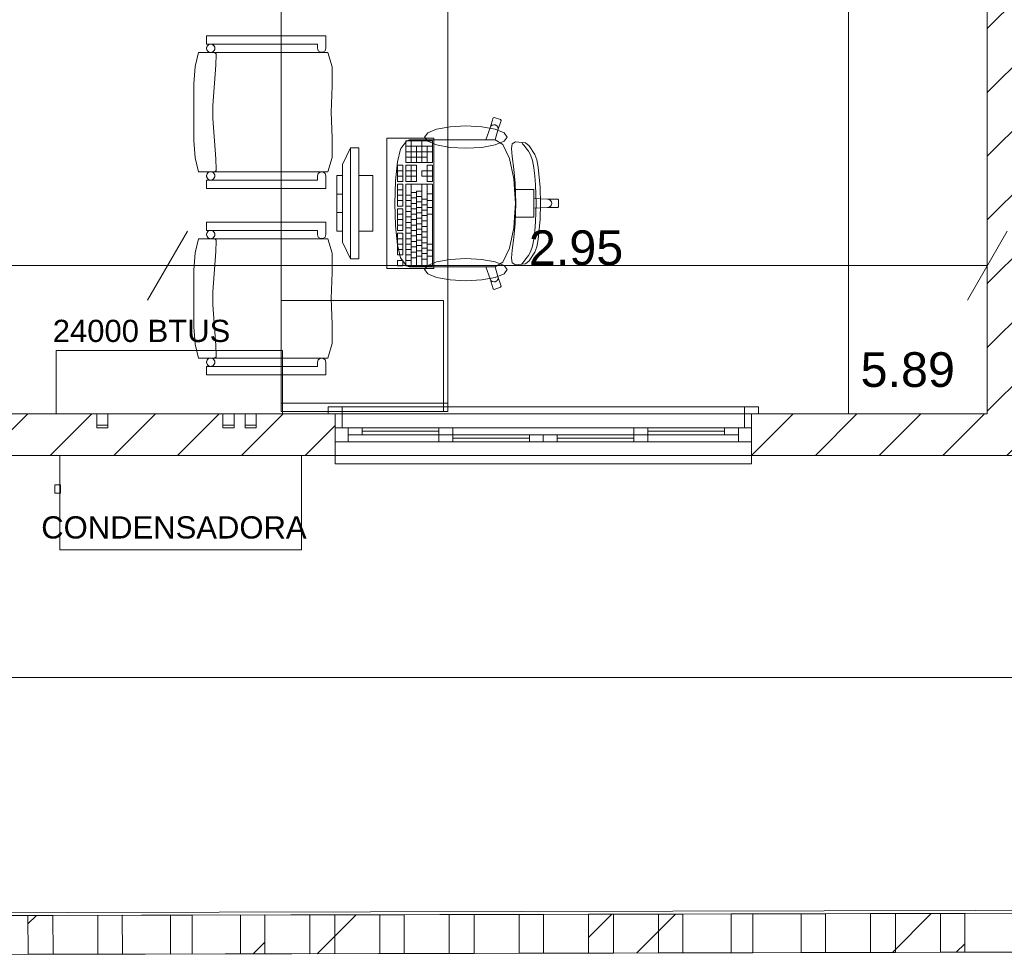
# Model space of a CAD drawing. Header units: millimetres. Extents: x 2826 to 3034, y 1533 to 1590.
# Tile 195 of 248: x 2995.02 to 2998.57, y 1571.84 to 1575.23. Entities that reach past the tile are written whole.
import ezdxf
from ezdxf.enums import TextEntityAlignment as Align

# ---------------------------------------------------------------- set-up
doc = ezdxf.new("R2010")
doc.units = ezdxf.units.MM
doc.layers.add('_Caneta_No__220', color=7, linetype='Continuous', lineweight=15, true_color=0x8a8a8a)
doc.styles.add('ESTILO_GERADO_2', font='arial.ttf')
pattern_1 = [(45, (0.02328, 0.61931), (-0.1149048, 0.1149048), [])]
pattern_2 = [(45, (0.0233, 0.6193), (-0.574524, 0.574524), []), (45, (-0.0916, 0.7342), (-0.574524, 0.574524), [])]
pattern_3 = [(45, (0.0233, 0.6193), (-0.574524, 0.574524), []), (45, (-0.0916, 0.7342), (-0.574524, 0.574524), [])]

# ---------------------------------------------------------------- blocks, each defined once
blk = doc.blocks.new('ARROWHEAD_2')
at = {"color": 0, "linetype": 'Continuous', "lineweight": 0}
for p, q in [((-0.378, -0.655), (0.378, 0.655)), ((0, 0), (-1, 0))]:
    blk.add_line(p, q, dxfattribs=at)
blk = doc.blocks.new('A$Cdd268059')
at = {"layer": '_Caneta_No__220'}
h = blk.add_hatch(dxfattribs=at)
h.set_pattern_fill('TIJOLO_COMUM_0005', color=256, style=0, pattern_type=2)
h.set_pattern_definition([(45, (0.02328, 0.61931), (-0.1149048, 0.1149048), [])])
h.paths.add_polyline_path([(13.4452, 1.9693), (13.4452, 5.9193), (13.2952, 5.9193), (13.2952, 1.9693)])
h = blk.add_hatch(dxfattribs=at)
h.set_pattern_fill('TIJOLO_COMUM_0005', color=256, style=0, pattern_type=2)
h.set_pattern_definition(pattern_1)
h.paths.add_polyline_path([(9.7539, 1.8193), (10.9452, 1.8193), (10.9452, 1.9693), (9.7539, 1.9693)])
h = blk.add_hatch(dxfattribs=at)
h.set_pattern_fill('TIJOLO_COMUM_0005', color=256, style=0, pattern_type=2)
h.set_pattern_definition(pattern_1)
h.paths.add_polyline_path([(12.4452, 1.8193), (13.9452, 1.8193), (13.9452, 1.9693), (12.4452, 1.9693)])
h = blk.add_hatch(dxfattribs=at)
h.set_pattern_fill('DUPLA_1_4_0005', color=256, style=0, pattern_type=2)
h.set_pattern_definition(pattern_2)
h.paths.add_polyline_path([(9.8385, 0.0216), (10.1785, 0.0223), (10.1781, 0.1623), (9.8381, 0.1616)])
h = blk.add_hatch(dxfattribs=at)
h.set_pattern_fill('DUPLA_1_4_0005', color=256, style=0, pattern_type=2)
h.set_pattern_definition(pattern_2)
h.paths.add_polyline_path([(10.3523, 0.0227), (10.6923, 0.0234), (10.692, 0.1634), (10.352, 0.1627)])
h = blk.add_hatch(dxfattribs=at)
h.set_pattern_fill('DUPLA_1_4_0005', color=256, style=0, pattern_type=2)
h.set_pattern_definition([(45, (0.0233, 0.6193), (-0.574524, 0.574524), []), (45, (-0.0916, 0.7342), (-0.574524, 0.574524), [])])
h.paths.add_polyline_path([(10.8543, 0.0238), (11.1943, 0.0245), (11.194, 0.1645), (10.854, 0.1638)])
h = blk.add_hatch(dxfattribs=at)
h.set_pattern_fill('DUPLA_1_4_0005', color=256, style=0, pattern_type=2)
h.set_pattern_definition(pattern_3)
h.paths.add_polyline_path([(11.8585, 0.026), (12.1985, 0.0268), (12.1981, 0.1668), (11.8581, 0.166)])
h = blk.add_hatch(dxfattribs=at)
h.set_pattern_fill('DUPLA_1_4_0005', color=256, style=0, pattern_type=2)
h.set_pattern_definition(pattern_3)
h.paths.add_polyline_path([(12.8743, 0.0282), (13.2143, 0.029), (13.214, 0.169), (12.874, 0.1682)])
for p, q in [((13.2952, 1.9693), (13.2952, 5.9193)), ((12.7952, 4.4275), (12.7952, 1.9693)), ((13.2952, 1.9693), (13.2952, 4.4275)), ((10.4818, 3.3022), (10.4818, 3.3322)), ((10.4818, 3.3322), (10.9111, 3.3322)), ((10.8817, 3.3022), (10.4818, 3.3022)), ((10.8817, 3.2872), (10.8817, 3.3022)), ((10.9111, 3.3322), (10.9111, 3.2872)), ((10.4406, 3.2219), (10.4532, 3.2722)), ((10.4532, 3.2722), (10.919, 3.2722)), ((10.5109, 3.2719), (10.5095, 3.2722)), ((10.5122, 3.2714), (10.5109, 3.2719)), ((10.5134, 3.2707), (10.5122, 3.2714)), ((10.5145, 3.2698), (10.5134, 3.2707)), ((10.5154, 3.2688), (10.5145, 3.2698)), ((10.5161, 3.2676), (10.5154, 3.2688)), ((10.5158, 3.2262), (10.5168, 3.2642)), ((10.5166, 3.2662), (10.5161, 3.2676)), ((10.5168, 3.2649), (10.5166, 3.2662)), ((10.5168, 3.2642), (10.5168, 3.2649)), ((10.8845, 3.2783), (10.8817, 3.2872)), ((10.892, 3.2729), (10.8845, 3.2783)), ((10.9013, 3.2729), (10.892, 3.2729)), ((10.9088, 3.2783), (10.9013, 3.2729)), ((10.9111, 3.2872), (10.9088, 3.2783)), ((10.919, 3.2722), (10.9343, 3.2202)), ((10.4356, 3.1592), (10.4406, 3.2219)), ((10.5048, 3.0807), (10.5158, 3.2262)), ((10.9343, 3.2202), (10.9346, 3.1501)), ((10.4356, 3.0572), (10.4356, 3.1592)), ((10.9346, 3.1501), (10.9304, 3.0572)), ((10.4356, 2.9551), (10.4356, 3.0572)), ((10.5048, 3.0337), (10.5048, 3.0807)), ((10.9304, 3.0572), (10.9346, 2.9642)), ((10.5158, 2.8882), (10.5048, 3.0337)), ((11.5033, 3.001), (11.5147, 3.0364)), ((11.5147, 3.0364), (11.5185, 3.0383)), ((11.5185, 3.0383), (11.5412, 3.0308)), ((11.5432, 3.027), (11.5318, 2.9916)), ((11.5412, 3.0308), (11.5432, 3.027)), ((11.4876, 2.9576), (11.5033, 3.001)), ((11.5033, 3.001), (11.5062, 3.0061)), ((11.5062, 3.0061), (11.5107, 3.0097)), ((11.5107, 3.0097), (11.5164, 3.0113)), ((11.5164, 3.0113), (11.5221, 3.0107)), ((11.5221, 3.0107), (11.5272, 3.0078)), ((11.5318, 2.9916), (11.5221, 2.9575)), ((11.5272, 3.0078), (11.5309, 3.0031)), ((11.5309, 3.0031), (11.5324, 2.9975)), ((11.5324, 2.9975), (11.5318, 2.9916)), ((10.4406, 2.8925), (10.4356, 2.9551)), ((10.9346, 2.9642), (10.9343, 2.8941)), ((11.1816, 2.9262), (11.2028, 2.953)), ((11.2963, 2.9535), (11.1993, 2.9535)), ((11.1993, 2.9535), (11.1993, 2.8752)), ((11.2028, 2.953), (11.2114, 2.9576)), ((11.2114, 2.9576), (11.2424, 2.9576)), ((11.2187, 2.8752), (11.2187, 2.9535)), ((11.2424, 2.9576), (11.2785, 2.9576)), ((11.2575, 2.8752), (11.2575, 2.9535)), ((11.2785, 2.9576), (11.4876, 2.9576)), ((11.2963, 2.8752), (11.2963, 2.9535)), ((11.5219, 2.9576), (11.4876, 2.9576)), ((11.5219, 2.9576), (11.5221, 2.9575)), ((11.5221, 2.9575), (11.5499, 2.9401)), ((11.5835, 2.943), (11.595, 2.9497)), ((11.595, 2.9497), (11.6311, 2.9464)), ((11.6206, 2.9433), (11.6179, 2.9471)), ((11.6311, 2.9464), (11.6443, 2.9359)), ((11.0011, 2.9283), (10.9711, 2.8683)), ((11.0311, 2.9283), (11.0011, 2.9283)), ((11.0011, 2.9283), (11.0011, 2.5283)), ((11.0311, 2.5283), (11.0311, 2.9283)), ((11.1701, 2.8782), (11.1808, 2.9241)), ((11.1808, 2.9241), (11.1816, 2.9262)), ((11.2963, 2.9339), (11.1993, 2.9339)), ((11.2963, 2.9144), (11.1993, 2.9144)), ((11.2381, 2.8752), (11.2381, 2.9339)), ((11.2769, 2.8752), (11.2769, 2.9339)), ((11.5499, 2.9401), (11.5737, 2.8904)), ((11.5804, 2.9258), (11.5835, 2.943)), ((11.583, 2.8969), (11.5804, 2.9258)), ((11.6257, 2.9371), (11.6206, 2.9433)), ((11.6319, 2.928), (11.6257, 2.9371)), ((11.6419, 2.9163), (11.6319, 2.928)), ((11.6496, 2.9031), (11.6419, 2.9163)), ((11.6443, 2.9359), (11.6644, 2.9048)), ((10.4532, 2.8422), (10.4406, 2.8925)), ((10.5168, 2.8502), (10.5158, 2.8882)), ((10.9343, 2.8941), (10.919, 2.8422)), ((11.1629, 2.8094), (11.1701, 2.8782)), ((11.2769, 2.8948), (11.1993, 2.8948)), ((11.1993, 2.8752), (11.2963, 2.8752)), ((11.5737, 2.8904), (11.5896, 2.8161)), ((11.5888, 2.8515), (11.583, 2.8969)), ((11.6559, 2.8828), (11.6496, 2.9031)), ((11.6608, 2.8568), (11.6559, 2.8828)), ((11.6644, 2.9048), (11.6716, 2.8849)), ((11.6716, 2.8849), (11.6764, 2.859)), ((10.919, 2.8422), (10.4532, 2.8422)), ((10.5122, 2.8429), (10.5134, 2.8436)), ((10.5134, 2.8436), (10.5145, 2.8445)), ((10.5145, 2.8445), (10.5154, 2.8456)), ((10.5154, 2.8456), (10.5161, 2.8468)), ((10.5161, 2.8468), (10.5166, 2.8481)), ((10.5166, 2.8481), (10.5168, 2.8495)), ((10.5168, 2.8495), (10.5168, 2.8502)), ((10.8845, 2.836), (10.892, 2.8414)), ((10.892, 2.8414), (10.9013, 2.8414)), ((10.9013, 2.8414), (10.9088, 2.836)), ((10.9711, 2.5883), (10.9711, 2.8683)), ((11.1896, 2.8654), (11.1702, 2.8654)), ((11.1702, 2.8654), (11.1702, 2.8066)), ((11.1896, 2.8458), (11.1702, 2.8458)), ((11.1896, 2.8066), (11.1896, 2.8654)), ((11.2381, 2.8654), (11.1993, 2.8654)), ((11.1993, 2.8654), (11.1993, 2.8066)), ((11.2381, 2.8458), (11.1993, 2.8458)), ((11.2187, 2.8066), (11.2187, 2.8654)), ((11.2381, 2.8066), (11.2381, 2.8654)), ((11.2769, 2.8458), (11.2575, 2.8458)), ((11.2575, 2.8458), (11.2575, 2.8262)), ((11.2963, 2.8654), (11.2769, 2.8654)), ((11.2769, 2.8654), (11.2769, 2.8458)), ((11.2963, 2.8458), (11.2769, 2.8458)), ((11.2769, 2.8262), (11.2769, 2.8458)), ((11.2963, 2.8066), (11.2963, 2.8654)), ((11.5935, 2.8006), (11.5888, 2.8515)), ((11.6645, 2.8269), (11.6608, 2.8568)), ((11.6764, 2.859), (11.6834, 2.7858)), ((10.4818, 2.7822), (10.4818, 2.8122)), ((10.4818, 2.8122), (10.8817, 2.8122)), ((10.8817, 2.8272), (10.8845, 2.836)), ((10.8817, 2.8122), (10.8817, 2.8272)), ((10.9088, 2.836), (10.9111, 2.8272)), ((10.9111, 2.8272), (10.9111, 2.7822)), ((10.9711, 2.8283), (10.9511, 2.8283)), ((10.9511, 2.8283), (10.9511, 2.6283)), ((10.9711, 2.6283), (10.9711, 2.8283)), ((11.0811, 2.8283), (11.0311, 2.8283)), ((11.0311, 2.8283), (11.0311, 2.6283)), ((11.0811, 2.6283), (11.0811, 2.8283)), ((11.1603, 2.7283), (11.1628, 2.8083)), ((11.1628, 2.8083), (11.1629, 2.8094)), ((11.1896, 2.8262), (11.1702, 2.8262)), ((11.1702, 2.8066), (11.1896, 2.8066)), ((11.2381, 2.8262), (11.1993, 2.8262)), ((11.1993, 2.8066), (11.2381, 2.8066)), ((11.2575, 2.8262), (11.2769, 2.8262)), ((11.2769, 2.8262), (11.2769, 2.8066)), ((11.2963, 2.8262), (11.2769, 2.8262)), ((11.2769, 2.8066), (11.2963, 2.8066)), ((11.5896, 2.8161), (11.592, 2.7786)), ((11.6671, 2.7944), (11.6645, 2.8269)), ((10.9111, 2.7822), (10.4818, 2.7822)), ((11.1896, 2.7969), (11.1702, 2.7969)), ((11.1702, 2.7969), (11.1702, 2.7185)), ((11.1896, 2.7773), (11.1702, 2.7773)), ((11.1896, 2.7185), (11.1896, 2.7969)), ((11.2963, 2.7969), (11.1993, 2.7969)), ((11.1993, 2.7969), (11.1993, 2.5031)), ((11.2187, 2.5031), (11.2187, 2.7969)), ((11.2381, 2.7675), (11.2187, 2.7675)), ((11.2381, 2.5031), (11.2381, 2.7724)), ((11.2575, 2.7724), (11.2381, 2.7724)), ((11.2575, 2.5031), (11.2575, 2.7969)), ((11.2769, 2.5031), (11.2769, 2.7969)), ((11.2963, 2.5031), (11.2963, 2.7969)), ((11.592, 2.7786), (11.5952, 2.7283)), ((11.592, 2.7786), (11.6307, 2.7786)), ((11.5958, 2.7283), (11.5935, 2.8006)), ((11.6307, 2.7786), (11.6606, 2.7786)), ((11.6606, 2.7786), (11.6606, 2.7452)), ((11.6685, 2.761), (11.6671, 2.7944)), ((11.6834, 2.7858), (11.6856, 2.7283)), ((10.9711, 2.7616), (10.9511, 2.7616)), ((11.1896, 2.7577), (11.1702, 2.7577)), ((11.1896, 2.7381), (11.1702, 2.7381)), ((11.2187, 2.7577), (11.1993, 2.7577)), ((11.2187, 2.7381), (11.1993, 2.7381)), ((11.2381, 2.7479), (11.2187, 2.7479)), ((11.2575, 2.7528), (11.2381, 2.7528)), ((11.2575, 2.7332), (11.2381, 2.7332)), ((11.2769, 2.743), (11.2575, 2.743)), ((11.2963, 2.7626), (11.2769, 2.7626)), ((11.2963, 2.7381), (11.2769, 2.7381)), ((11.6606, 2.7452), (11.6606, 2.7283)), ((11.6606, 2.7452), (11.7105, 2.7434)), ((11.669, 2.7283), (11.6685, 2.761)), ((11.7105, 2.7434), (11.7162, 2.7423)), ((11.7105, 2.7434), (11.7474, 2.7434)), ((11.7162, 2.7423), (11.721, 2.739)), ((11.721, 2.739), (11.7243, 2.7341)), ((11.7243, 2.7341), (11.7254, 2.7283)), ((11.7474, 2.7434), (11.7503, 2.7404)), ((11.7503, 2.7404), (11.7503, 2.7283)), ((11.1603, 2.7283), (11.1628, 2.6483)), ((11.1702, 2.7185), (11.1896, 2.7185)), ((11.1896, 2.7087), (11.1702, 2.7087)), ((11.1702, 2.7087), (11.1702, 2.6304)), ((11.1896, 2.6304), (11.1896, 2.7087)), ((11.2187, 2.7185), (11.1993, 2.7185)), ((11.2187, 2.6989), (11.1993, 2.6989)), ((11.2381, 2.7283), (11.2187, 2.7283)), ((11.2381, 2.7087), (11.2187, 2.7087)), ((11.2575, 2.7136), (11.2381, 2.7136)), ((11.2769, 2.7234), (11.2575, 2.7234)), ((11.2769, 2.7038), (11.2575, 2.7038)), ((11.2963, 2.7136), (11.2769, 2.7136)), ((11.592, 2.678), (11.5952, 2.7283)), ((11.5958, 2.7283), (11.5935, 2.656)), ((11.6606, 2.7114), (11.6606, 2.7283)), ((11.6606, 2.7114), (11.7105, 2.7132)), ((11.6606, 2.678), (11.6606, 2.7114)), ((11.669, 2.7283), (11.6685, 2.6956)), ((11.6834, 2.6708), (11.6856, 2.7283)), ((11.7105, 2.7132), (11.7162, 2.7144)), ((11.7105, 2.7132), (11.7474, 2.7132)), ((11.7162, 2.7144), (11.721, 2.7176)), ((11.721, 2.7176), (11.7243, 2.7225)), ((11.7243, 2.7225), (11.7254, 2.7283)), ((11.7474, 2.7132), (11.7503, 2.7162)), ((11.7503, 2.7162), (11.7503, 2.7283)), ((10.9711, 2.695), (10.9511, 2.695)), ((11.1896, 2.6891), (11.1702, 2.6891)), ((11.1896, 2.6696), (11.1702, 2.6696)), ((11.2187, 2.6794), (11.1993, 2.6794)), ((11.2381, 2.6891), (11.2187, 2.6891)), ((11.2381, 2.6696), (11.2187, 2.6696)), ((11.2575, 2.694), (11.2381, 2.694)), ((11.2575, 2.6745), (11.2381, 2.6745)), ((11.2769, 2.6842), (11.2575, 2.6842)), ((11.2769, 2.6647), (11.2575, 2.6647)), ((11.2963, 2.6891), (11.2769, 2.6891)), ((11.5896, 2.6406), (11.592, 2.678)), ((11.592, 2.678), (11.6307, 2.678)), ((11.6307, 2.678), (11.6606, 2.678)), ((11.6671, 2.6622), (11.6645, 2.6298)), ((11.6685, 2.6956), (11.6671, 2.6622)), ((11.6764, 2.5976), (11.6834, 2.6708)), ((10.4818, 2.6308), (10.4818, 2.6608)), ((10.4818, 2.6608), (10.9111, 2.6608)), ((10.8817, 2.6308), (10.4818, 2.6308)), ((10.8817, 2.6158), (10.8817, 2.6308)), ((10.9111, 2.6608), (10.9111, 2.6158)), ((10.9511, 2.6283), (10.9711, 2.6283)), ((11.0311, 2.6283), (11.0811, 2.6283)), ((11.1628, 2.6483), (11.1629, 2.6472)), ((11.1629, 2.6472), (11.1701, 2.5785)), ((11.1896, 2.65), (11.1702, 2.65)), ((11.1702, 2.6304), (11.1896, 2.6304)), ((11.2187, 2.6598), (11.1993, 2.6598)), ((11.2187, 2.6402), (11.1993, 2.6402)), ((11.2381, 2.65), (11.2187, 2.65)), ((11.2381, 2.6304), (11.2187, 2.6304)), ((11.2575, 2.6549), (11.2381, 2.6549)), ((11.2575, 2.6353), (11.2381, 2.6353)), ((11.2769, 2.6451), (11.2575, 2.6451)), ((11.2769, 2.6255), (11.2575, 2.6255)), ((11.5737, 2.5662), (11.5896, 2.6406)), ((11.5935, 2.656), (11.5888, 2.6051)), ((11.6645, 2.6298), (11.6608, 2.5998)), ((10.4406, 2.5505), (10.4532, 2.6008)), ((10.4532, 2.6008), (10.919, 2.6008)), ((10.5109, 2.6006), (10.5095, 2.6008)), ((10.5122, 2.6001), (10.5109, 2.6006)), ((10.5134, 2.5994), (10.5122, 2.6001)), ((10.5145, 2.5985), (10.5134, 2.5994)), ((10.5154, 2.5974), (10.5145, 2.5985)), ((10.5161, 2.5962), (10.5154, 2.5974)), ((10.5158, 2.5548), (10.5168, 2.5928)), ((10.5166, 2.5949), (10.5161, 2.5962)), ((10.5168, 2.5935), (10.5166, 2.5949)), ((10.5168, 2.5928), (10.5168, 2.5935)), ((10.8845, 2.607), (10.8817, 2.6158)), ((10.892, 2.6016), (10.8845, 2.607)), ((10.9013, 2.6016), (10.892, 2.6016)), ((10.9088, 2.607), (10.9013, 2.6016)), ((10.9111, 2.6158), (10.9088, 2.607)), ((10.919, 2.6008), (10.9343, 2.5489)), ((11.1896, 2.6206), (11.1702, 2.6206)), ((11.1702, 2.6206), (11.1702, 2.5423)), ((11.1896, 2.601), (11.1702, 2.601)), ((11.1896, 2.5423), (11.1896, 2.6206)), ((11.2187, 2.6206), (11.1993, 2.6206)), ((11.2187, 2.601), (11.1993, 2.601)), ((11.2381, 2.6108), (11.2187, 2.6108)), ((11.2381, 2.5912), (11.2187, 2.5912)), ((11.2575, 2.6157), (11.2381, 2.6157)), ((11.2575, 2.5961), (11.2381, 2.5961)), ((11.2769, 2.6059), (11.2575, 2.6059)), ((11.5888, 2.6051), (11.583, 2.5598)), ((11.6608, 2.5998), (11.6559, 2.5738)), ((11.6716, 2.5717), (11.6764, 2.5976)), ((10.5048, 2.4093), (10.5158, 2.5548)), ((11.0011, 2.5283), (10.9711, 2.5883)), ((11.1701, 2.5785), (11.1808, 2.5325)), ((11.1896, 2.5814), (11.1702, 2.5814)), ((11.1896, 2.5619), (11.1702, 2.5619)), ((11.2187, 2.5814), (11.1993, 2.5814)), ((11.2187, 2.5619), (11.1993, 2.5619)), ((11.2381, 2.5716), (11.2187, 2.5716)), ((11.2575, 2.5765), (11.2381, 2.5765)), ((11.2575, 2.557), (11.2381, 2.557)), ((11.2769, 2.5863), (11.2575, 2.5863)), ((11.2769, 2.5667), (11.2575, 2.5667)), ((11.2963, 2.5814), (11.2769, 2.5814)), ((11.2963, 2.5594), (11.2769, 2.5594)), ((11.5499, 2.5165), (11.5737, 2.5662)), ((11.583, 2.5598), (11.5804, 2.5309)), ((11.6559, 2.5738), (11.6496, 2.5535)), ((11.6644, 2.5518), (11.6716, 2.5717)), ((10.4356, 2.4879), (10.4406, 2.5505)), ((10.9343, 2.5489), (10.9346, 2.4788)), ((11.0011, 2.5283), (11.0311, 2.5283)), ((11.1702, 2.5423), (11.1896, 2.5423)), ((11.1896, 2.5227), (11.1702, 2.5227)), ((11.1702, 2.5227), (11.1702, 2.5031)), ((11.1808, 2.5325), (11.1816, 2.5304)), ((11.1816, 2.5304), (11.2028, 2.5036)), ((11.1896, 2.5031), (11.1896, 2.5227)), ((11.2187, 2.5423), (11.1993, 2.5423)), ((11.2187, 2.5227), (11.1993, 2.5227)), ((11.2381, 2.5521), (11.2187, 2.5521)), ((11.2381, 2.5325), (11.2187, 2.5325)), ((11.2575, 2.5374), (11.2381, 2.5374)), ((11.2769, 2.5472), (11.2575, 2.5472)), ((11.2769, 2.5276), (11.2575, 2.5276)), ((11.2963, 2.5374), (11.2769, 2.5374)), ((11.5804, 2.5309), (11.5835, 2.5136)), ((11.6257, 2.5196), (11.6206, 2.5133)), ((11.6319, 2.5286), (11.6257, 2.5196)), ((11.6311, 2.5102), (11.6443, 2.5207)), ((11.6419, 2.5403), (11.6319, 2.5286)), ((11.6496, 2.5535), (11.6419, 2.5403)), ((11.6443, 2.5207), (11.6644, 2.5518)), ((7.5911, 2.5038), (10.1514, 2.5038)), ((10.4356, 2.3858), (10.4356, 2.4879)), ((10.5314, 2.5038), (13.1052, 2.5038)), ((11.1702, 2.5031), (11.1896, 2.5031)), ((11.1993, 2.5031), (11.2963, 2.5031)), ((11.2028, 2.5036), (11.2114, 2.499)), ((11.2114, 2.499), (11.2424, 2.499)), ((11.2424, 2.499), (11.2785, 2.499)), ((11.2785, 2.499), (11.4876, 2.499)), ((11.5219, 2.499), (11.4876, 2.499)), ((11.4876, 2.499), (11.5033, 2.4557)), ((11.5219, 2.499), (11.5221, 2.4992)), ((11.5221, 2.4992), (11.5499, 2.5165)), ((11.5318, 2.465), (11.5221, 2.4992)), ((11.5835, 2.5136), (11.595, 2.5069)), ((11.595, 2.5069), (11.6311, 2.5102)), ((11.6206, 2.5133), (11.6179, 2.5095)), ((10.9346, 2.4788), (10.9304, 2.3858)), ((11.5033, 2.4557), (11.5062, 2.4505)), ((11.5033, 2.4557), (11.5147, 2.4203)), ((11.5062, 2.4505), (11.5107, 2.4469)), ((11.5221, 2.446), (11.5272, 2.4488)), ((11.5272, 2.4488), (11.5309, 2.4535)), ((11.5309, 2.4535), (11.5324, 2.4591)), ((11.5324, 2.4591), (11.5318, 2.465)), ((11.5432, 2.4296), (11.5318, 2.465)), ((11.5107, 2.4469), (11.5164, 2.4453)), ((11.5147, 2.4203), (11.5185, 2.4183)), ((11.5164, 2.4453), (11.5221, 2.446)), ((11.5185, 2.4183), (11.5412, 2.4258)), ((11.5412, 2.4258), (11.5432, 2.4296)), ((10.4356, 2.2838), (10.4356, 2.3858)), ((10.5048, 2.3623), (10.5048, 2.4093)), ((11.3361, 2.3783), (10.7511, 2.3783)), ((10.9304, 2.3858), (10.9346, 2.2929)), ((11.3361, 1.9783), (11.3361, 2.3783)), ((10.5158, 2.2168), (10.5048, 2.3623)), ((10.4406, 2.2211), (10.4356, 2.2838)), ((10.9346, 2.2929), (10.9343, 2.2228)), ((10.4532, 2.1708), (10.4406, 2.2211)), ((10.5168, 2.1788), (10.5158, 2.2168)), ((10.9343, 2.2228), (10.919, 2.1708)), ((10.919, 2.1708), (10.4532, 2.1708)), ((10.5122, 2.1716), (10.5134, 2.1723)), ((10.5134, 2.1723), (10.5145, 2.1732)), ((10.5145, 2.1732), (10.5154, 2.1742)), ((10.5154, 2.1742), (10.5161, 2.1754)), ((10.5161, 2.1754), (10.5166, 2.1768)), ((10.5166, 2.1768), (10.5168, 2.1781)), ((10.5168, 2.1781), (10.5168, 2.1788)), ((10.8817, 2.1558), (10.8845, 2.1646)), ((10.8845, 2.1646), (10.892, 2.1701)), ((10.892, 2.1701), (10.9013, 2.1701)), ((10.9013, 2.1701), (10.9088, 2.1646)), ((10.9088, 2.1646), (10.9111, 2.1558)), ((10.4818, 2.1108), (10.4818, 2.1408)), ((10.4818, 2.1408), (10.8817, 2.1408)), ((10.8817, 2.1408), (10.8817, 2.1558)), ((10.9111, 2.1558), (10.9111, 2.1108)), ((10.9111, 2.1108), (10.4818, 2.1108)), ((10.9202, 1.9693), (10.9202, 1.9943)), ((10.9202, 1.9943), (10.9702, 1.9943)), ((12.4202, 1.9943), (10.9702, 1.9943)), ((10.9702, 1.9943), (10.9702, 1.9693)), ((12.4202, 1.9943), (12.4702, 1.9943)), ((12.4202, 1.9693), (12.4202, 1.9943)), ((12.4702, 1.9943), (12.4702, 1.9693)), ((7.4011, 1.9693), (13.2952, 1.9693)), ((10.9452, 1.9693), (10.9202, 1.9693)), ((10.9702, 1.9693), (10.9202, 1.9693)), ((10.9452, 1.9693), (10.9202, 1.9693)), ((10.9452, 1.9693), (10.9202, 1.9693)), ((10.9452, 1.9193), (10.9452, 1.9693)), ((12.4452, 1.9693), (10.9452, 1.9693)), ((10.9452, 1.9193), (10.9452, 1.9693)), ((10.9452, 1.9693), (10.9702, 1.9693)), ((10.9452, 1.9193), (10.9452, 1.9693)), ((10.9452, 1.9193), (10.9452, 1.9693)), ((10.9702, 1.9693), (10.9702, 1.9193)), ((12.4202, 1.9193), (12.4202, 1.9693)), ((12.4202, 1.9693), (12.4452, 1.9693)), ((12.4702, 1.9693), (12.4202, 1.9693)), ((12.4452, 1.9693), (12.4702, 1.9693)), ((12.4452, 1.9193), (12.4452, 1.9693)), ((12.4452, 1.9693), (12.4452, 1.9193)), ((12.4452, 1.9193), (12.4452, 1.9693)), ((12.4452, 1.9193), (12.4452, 1.9693)), ((12.4452, 1.9693), (12.4702, 1.9693)), ((12.4452, 1.9693), (12.4702, 1.9693)), ((12.7952, 1.9693), (13.2952, 1.9693)), ((10.9452, 1.8693), (10.9452, 1.9193)), ((10.9702, 1.9193), (10.9452, 1.9193)), ((10.9452, 1.9193), (10.9922, 1.9193)), ((10.9452, 1.8693), (10.9452, 1.9193)), ((10.9452, 1.8693), (10.9452, 1.9193)), ((10.9922, 1.9193), (11.3687, 1.9193)), ((10.9922, 1.9193), (10.9922, 1.8693)), ((10.9922, 1.9193), (11.0422, 1.9193)), ((10.9922, 1.8943), (10.9922, 1.9193)), ((11.0422, 1.9193), (11.0422, 1.8943)), ((11.0422, 1.9193), (11.3187, 1.9193)), ((11.3187, 1.9193), (11.6952, 1.9193)), ((11.3187, 1.8943), (11.3187, 1.9193)), ((11.3187, 1.9193), (11.3687, 1.9193)), ((11.3687, 1.9193), (11.3687, 1.8943)), ((11.6952, 1.9193), (12.0717, 1.9193)), ((12.0217, 1.9193), (12.3982, 1.9193)), ((12.0217, 1.9193), (12.0717, 1.9193)), ((12.0217, 1.8943), (12.0217, 1.9193)), ((12.0717, 1.9193), (12.0717, 1.8943)), ((12.0717, 1.9193), (12.3482, 1.9193)), ((12.3482, 1.8943), (12.3482, 1.9193)), ((12.3482, 1.9193), (12.3982, 1.9193)), ((12.3982, 1.8693), (12.3982, 1.9193)), ((12.3982, 1.9193), (12.4452, 1.9193)), ((12.3982, 1.9193), (12.3982, 1.8943)), ((12.4452, 1.9193), (12.4202, 1.9193)), ((12.4452, 1.8693), (12.4452, 1.9193)), ((12.4452, 1.8693), (12.4452, 1.9193)), ((12.4452, 1.8693), (12.4452, 1.9193)), ((11.0422, 1.8943), (10.9922, 1.8943)), ((11.3187, 1.9068), (11.0422, 1.9068)), ((11.3187, 1.8943), (11.0422, 1.8943)), ((11.3187, 1.8943), (11.3687, 1.8943)), ((11.3187, 1.8693), (11.3187, 1.8943)), ((11.3687, 1.8943), (11.3187, 1.8943)), ((11.3687, 1.8943), (11.3687, 1.8693)), ((11.3687, 1.8943), (11.6452, 1.8943)), ((11.6452, 1.8818), (11.3687, 1.8818)), ((11.6452, 1.8693), (11.6452, 1.8943)), ((11.6452, 1.8943), (11.6952, 1.8943)), ((11.6952, 1.8943), (11.7452, 1.8943)), ((11.6952, 1.8693), (11.6952, 1.8943)), ((11.6952, 1.8943), (11.6952, 1.8693)), ((11.7452, 1.8943), (11.7452, 1.8693)), ((11.7452, 1.8943), (12.0217, 1.8943)), ((12.0217, 1.8818), (11.7452, 1.8818)), ((12.0717, 1.8943), (12.0217, 1.8943)), ((12.0217, 1.8693), (12.0217, 1.8943)), ((12.0217, 1.8943), (12.0717, 1.8943)), ((12.3482, 1.9068), (12.0717, 1.9068)), ((12.3482, 1.8943), (12.0717, 1.8943)), ((12.0717, 1.8943), (12.0717, 1.8693)), ((12.3982, 1.8943), (12.3482, 1.8943)), ((10.9452, 1.8193), (10.9452, 1.8693)), ((10.9922, 1.8693), (10.9452, 1.8693)), ((10.9452, 1.8193), (10.9452, 1.8693)), ((11.3687, 1.8693), (10.9922, 1.8693)), ((11.6952, 1.8693), (11.3187, 1.8693)), ((11.3687, 1.8693), (11.3187, 1.8693)), ((11.6452, 1.8693), (11.3687, 1.8693)), ((11.6952, 1.8693), (11.6452, 1.8693)), ((12.0717, 1.8693), (11.6952, 1.8693)), ((11.7452, 1.8693), (11.6952, 1.8693)), ((12.0217, 1.8693), (11.7452, 1.8693)), ((12.3982, 1.8693), (12.0217, 1.8693)), ((12.0717, 1.8693), (12.0217, 1.8693)), ((12.4452, 1.8693), (12.3982, 1.8693)), ((12.4452, 1.8193), (12.4452, 1.8693)), ((12.4452, 1.8193), (12.4452, 1.8693)), ((18.8463, 1.8193), (0.8233, 1.8193)), ((10.9452, 1.7893), (10.9452, 1.8193)), ((12.4452, 1.8193), (10.9452, 1.8193)), ((12.4452, 1.8193), (12.4452, 1.7893)), ((12.4452, 1.7893), (10.9452, 1.7893)), ((0.0221, 1.0193), (18.8463, 1.0193)), ((18.8502, 0.0414), (0.0255, 0))]:
    blk.add_line(p, q, dxfattribs=at)
for points in [[(0.8316, 1.8193), (18.8463, 1.8193), (18.8502, 0.0414), (25.1638, 0.0553), (25.1638, 1.8193), (41.007, 1.8193), (41.007, 17.3869), (31.0212, 17.3869), (31.0212, 11.6171), (18.8463, 11.6171), (18.8463, 10.4171), (0.8316, 10.4171)], [(10.7511, 3.4783), (10.7511, 1.9783), (11.3511, 1.9783), (11.3511, 3.4783)], [(10.9111, 3.3322), (10.9111, 3.2872), (10.9088, 3.2783), (10.9013, 3.2729), (10.892, 3.2729), (10.8845, 3.2783), (10.8817, 3.2872), (10.8817, 3.3022), (10.4818, 3.3022), (10.4818, 3.3322)], [(10.4818, 3.2872), (10.4821, 3.2898), (10.4827, 3.2923), (10.4838, 3.2947), (10.4853, 3.2968), (10.4872, 3.2987), (10.4893, 3.3002), (10.4917, 3.3013), (10.4942, 3.3019), (10.4968, 3.3022), (10.4994, 3.3019), (10.5019, 3.3013), (10.5043, 3.3002), (10.5065, 3.2987), (10.5083, 3.2968), (10.5098, 3.2947), (10.5109, 3.2923), (10.5116, 3.2898), (10.5118, 3.2872), (10.5116, 3.2846), (10.5109, 3.282), (10.5098, 3.2797), (10.5083, 3.2775), (10.5065, 3.2757), (10.5043, 3.2742), (10.5019, 3.2731), (10.4994, 3.2724), (10.4968, 3.2722), (10.4942, 3.2724), (10.4917, 3.2731), (10.4893, 3.2742), (10.4872, 3.2757), (10.4853, 3.2775), (10.4838, 3.2797), (10.4827, 3.282), (10.4821, 3.2846)], [(10.919, 3.2722), (10.9343, 3.2202), (10.9346, 3.1501), (10.9304, 3.0572), (10.9346, 2.9642), (10.9343, 2.8941), (10.919, 2.8422), (10.4532, 2.8422), (10.4406, 2.8925), (10.4356, 2.9551), (10.4356, 3.0572), (10.4356, 3.1592), (10.4406, 3.2219), (10.4532, 3.2722)], [(11.4163, 3.0076), (11.4733, 3.0045), (11.5217, 2.9958), (11.554, 2.9827), (11.5653, 2.9673), (11.554, 2.9519), (11.5217, 2.9389), (11.4733, 2.9301), (11.4163, 2.9271), (11.3593, 2.9301), (11.3109, 2.9389), (11.2786, 2.9519), (11.2673, 2.9673), (11.2786, 2.9827), (11.3109, 2.9958), (11.3593, 3.0045)], [(11.1311, 2.4933), (11.3011, 2.4933), (11.3011, 2.9633), (11.1311, 2.9633)], [(10.4818, 2.8272), (10.4821, 2.8298), (10.4827, 2.8323), (10.4838, 2.8347), (10.4853, 2.8368), (10.4872, 2.8387), (10.4893, 2.8402), (10.4917, 2.8413), (10.4942, 2.8419), (10.4968, 2.8422), (10.4994, 2.8419), (10.5019, 2.8413), (10.5043, 2.8402), (10.5065, 2.8387), (10.5083, 2.8368), (10.5098, 2.8347), (10.5109, 2.8323), (10.5116, 2.8298), (10.5118, 2.8272), (10.5116, 2.8246), (10.5109, 2.822), (10.5098, 2.8197), (10.5083, 2.8175), (10.5065, 2.8157), (10.5043, 2.8142), (10.5019, 2.8131), (10.4994, 2.8124), (10.4968, 2.8122), (10.4942, 2.8124), (10.4917, 2.8131), (10.4893, 2.8142), (10.4872, 2.8157), (10.4853, 2.8175), (10.4838, 2.8197), (10.4827, 2.822), (10.4821, 2.8246)], [(10.8817, 2.8122), (10.8817, 2.8272), (10.8845, 2.836), (10.892, 2.8414), (10.9013, 2.8414), (10.9088, 2.836), (10.9111, 2.8272), (10.9111, 2.7822), (10.4818, 2.7822), (10.4818, 2.8122)], [(10.9111, 2.6608), (10.9111, 2.6158), (10.9088, 2.607), (10.9013, 2.6016), (10.892, 2.6016), (10.8845, 2.607), (10.8817, 2.6158), (10.8817, 2.6308), (10.4818, 2.6308), (10.4818, 2.6608)], [(10.4818, 2.6158), (10.4821, 2.6184), (10.4827, 2.621), (10.4838, 2.6233), (10.4853, 2.6255), (10.4872, 2.6273), (10.4893, 2.6288), (10.4917, 2.6299), (10.4942, 2.6306), (10.4968, 2.6308), (10.4994, 2.6306), (10.5019, 2.6299), (10.5043, 2.6288), (10.5065, 2.6273), (10.5083, 2.6255), (10.5098, 2.6233), (10.5109, 2.621), (10.5116, 2.6184), (10.5118, 2.6158), (10.5116, 2.6132), (10.5109, 2.6107), (10.5098, 2.6083), (10.5083, 2.6062), (10.5065, 2.6043), (10.5043, 2.6028), (10.5019, 2.6017), (10.4994, 2.6011), (10.4968, 2.6008), (10.4942, 2.6011), (10.4917, 2.6017), (10.4893, 2.6028), (10.4872, 2.6043), (10.4853, 2.6062), (10.4838, 2.6083), (10.4827, 2.6107), (10.4821, 2.6132)], [(10.919, 2.6008), (10.9343, 2.5489), (10.9346, 2.4788), (10.9304, 2.3858), (10.9346, 2.2929), (10.9343, 2.2228), (10.919, 2.1708), (10.4532, 2.1708), (10.4406, 2.2211), (10.4356, 2.2838), (10.4356, 2.3858), (10.4356, 2.4879), (10.4406, 2.5505), (10.4532, 2.6008)], [(11.4163, 2.4491), (11.4733, 2.4521), (11.5217, 2.4608), (11.554, 2.4739), (11.5653, 2.4893), (11.554, 2.5047), (11.5217, 2.5178), (11.4733, 2.5265), (11.4163, 2.5296), (11.3593, 2.5265), (11.3109, 2.5178), (11.2786, 2.5047), (11.2673, 2.4893), (11.2786, 2.4739), (11.3109, 2.4608), (11.3593, 2.4521)], [(10.756, 1.9693), (10.756, 2.198), (9.9403, 2.198), (9.9403, 1.9693)], [(10.4818, 2.1558), (10.4821, 2.1584), (10.4827, 2.161), (10.4838, 2.1633), (10.4853, 2.1655), (10.4872, 2.1673), (10.4893, 2.1688), (10.4917, 2.1699), (10.4942, 2.1706), (10.4968, 2.1708), (10.4994, 2.1706), (10.5019, 2.1699), (10.5043, 2.1688), (10.5065, 2.1673), (10.5083, 2.1655), (10.5098, 2.1633), (10.5109, 2.161), (10.5116, 2.1584), (10.5118, 2.1558), (10.5116, 2.1532), (10.5109, 2.1507), (10.5098, 2.1483), (10.5083, 2.1462), (10.5065, 2.1443), (10.5043, 2.1428), (10.5019, 2.1417), (10.4994, 2.1411), (10.4968, 2.1408), (10.4942, 2.1411), (10.4917, 2.1417), (10.4893, 2.1428), (10.4872, 2.1443), (10.4853, 2.1462), (10.4838, 2.1483), (10.4827, 2.1507), (10.4821, 2.1532)], [(10.8817, 2.1408), (10.8817, 2.1558), (10.8845, 2.1646), (10.892, 2.1701), (10.9013, 2.1701), (10.9088, 2.1646), (10.9111, 2.1558), (10.9111, 2.1108), (10.4818, 2.1108), (10.4818, 2.1408)], [(11.3511, 1.9783), (11.3511, 2.0083), (10.7511, 2.0083), (10.7511, 1.9783)], [(10.126, 1.9693), (10.086, 1.9693), (10.086, 1.9293), (10.126, 1.9293)], [(10.581, 1.9693), (10.541, 1.9693), (10.541, 1.9293), (10.581, 1.9293)], [(10.661, 1.9693), (10.621, 1.9693), (10.621, 1.9293), (10.661, 1.9293)], [(10.086, 1.9293), (10.086, 1.9193), (10.126, 1.9193), (10.126, 1.9293)], [(10.541, 1.9293), (10.541, 1.9193), (10.581, 1.9193), (10.581, 1.9293)], [(10.621, 1.9293), (10.621, 1.9193), (10.661, 1.9193), (10.661, 1.9293)], [(10.8235, 1.4793), (9.9535, 1.4793), (9.9535, 1.8193), (10.8235, 1.8193)], [(9.9555, 1.7143), (9.9555, 1.6843), (9.9355, 1.6843), (9.9355, 1.7143)], [(9.9555, 1.7143), (9.9555, 1.6843), (9.9355, 1.6843), (9.9355, 1.7143)], [(0.0305, 0), (18.8505, 0.0414), (18.8502, 0.1814), (0.0302, 0.14)], [(9.5885, 0.021), (9.9285, 0.0218), (9.9281, 0.1618), (9.5881, 0.161)], [(9.5885, 0.021), (9.9285, 0.0218), (9.9281, 0.1618), (9.5881, 0.161)], [(9.5885, 0.021), (9.9285, 0.0218), (9.9281, 0.1618), (9.5881, 0.161)], [(9.5885, 0.021), (9.9285, 0.0218), (9.9281, 0.1618), (9.5881, 0.161)], [(9.5885, 0.021), (9.9285, 0.0218), (9.9281, 0.1618), (9.5881, 0.161)], [(9.5885, 0.021), (9.9285, 0.0218), (9.9281, 0.1618), (9.5881, 0.161)], [(9.5885, 0.021), (9.9285, 0.0218), (9.9281, 0.1618), (9.5881, 0.161)], [(9.8385, 0.0216), (10.1785, 0.0223), (10.1781, 0.1623), (9.8381, 0.1616)], [(9.8385, 0.0216), (10.1785, 0.0223), (10.1781, 0.1623), (9.8381, 0.1616)], [(9.8385, 0.0216), (10.1785, 0.0223), (10.1781, 0.1623), (9.8381, 0.1616)], [(9.8385, 0.0216), (10.1785, 0.0223), (10.1781, 0.1623), (9.8381, 0.1616)], [(9.8385, 0.0216), (10.1785, 0.0223), (10.1781, 0.1623), (9.8381, 0.1616)], [(9.8385, 0.0216), (10.1785, 0.0223), (10.1781, 0.1623), (9.8381, 0.1616)], [(10.0905, 0.0221), (10.4305, 0.0229), (10.4302, 0.1629), (10.0902, 0.1621)], [(10.0905, 0.0221), (10.4305, 0.0229), (10.4302, 0.1629), (10.0902, 0.1621)], [(10.0905, 0.0221), (10.4305, 0.0229), (10.4302, 0.1629), (10.0902, 0.1621)], [(10.0905, 0.0221), (10.4305, 0.0229), (10.4302, 0.1629), (10.0902, 0.1621)], [(10.0905, 0.0221), (10.4305, 0.0229), (10.4302, 0.1629), (10.0902, 0.1621)], [(10.0905, 0.0221), (10.4305, 0.0229), (10.4302, 0.1629), (10.0902, 0.1621)], [(10.0905, 0.0221), (10.4305, 0.0229), (10.4302, 0.1629), (10.0902, 0.1621)], [(10.3523, 0.0227), (10.6923, 0.0234), (10.692, 0.1634), (10.352, 0.1627)], [(10.3523, 0.0227), (10.6923, 0.0234), (10.692, 0.1634), (10.352, 0.1627)], [(10.3523, 0.0227), (10.6923, 0.0234), (10.692, 0.1634), (10.352, 0.1627)], [(10.3523, 0.0227), (10.6923, 0.0234), (10.692, 0.1634), (10.352, 0.1627)], [(10.3523, 0.0227), (10.6923, 0.0234), (10.692, 0.1634), (10.352, 0.1627)], [(10.3523, 0.0227), (10.6923, 0.0234), (10.692, 0.1634), (10.352, 0.1627)], [(10.6043, 0.0233), (10.9443, 0.024), (10.944, 0.164), (10.604, 0.1633)], [(10.6043, 0.0233), (10.9443, 0.024), (10.944, 0.164), (10.604, 0.1633)], [(10.6043, 0.0233), (10.9443, 0.024), (10.944, 0.164), (10.604, 0.1633)], [(10.6043, 0.0233), (10.9443, 0.024), (10.944, 0.164), (10.604, 0.1633)], [(10.6043, 0.0233), (10.9443, 0.024), (10.944, 0.164), (10.604, 0.1633)], [(10.6043, 0.0233), (10.9443, 0.024), (10.944, 0.164), (10.604, 0.1633)], [(10.6043, 0.0233), (10.9443, 0.024), (10.944, 0.164), (10.604, 0.1633)], [(10.8543, 0.0238), (11.1943, 0.0245), (11.194, 0.1645), (10.854, 0.1638)], [(10.8543, 0.0238), (11.1943, 0.0245), (11.194, 0.1645), (10.854, 0.1638)], [(10.8543, 0.0238), (11.1943, 0.0245), (11.194, 0.1645), (10.854, 0.1638)], [(10.8543, 0.0238), (11.1943, 0.0245), (11.194, 0.1645), (10.854, 0.1638)], [(10.8543, 0.0238), (11.1943, 0.0245), (11.194, 0.1645), (10.854, 0.1638)], [(10.8543, 0.0238), (11.1943, 0.0245), (11.194, 0.1645), (10.854, 0.1638)], [(11.1064, 0.0244), (11.4464, 0.0251), (11.4461, 0.1651), (11.1061, 0.1644)], [(11.1064, 0.0244), (11.4464, 0.0251), (11.4461, 0.1651), (11.1061, 0.1644)], [(11.1064, 0.0244), (11.4464, 0.0251), (11.4461, 0.1651), (11.1061, 0.1644)], [(11.1064, 0.0244), (11.4464, 0.0251), (11.4461, 0.1651), (11.1061, 0.1644)], [(11.1064, 0.0244), (11.4464, 0.0251), (11.4461, 0.1651), (11.1061, 0.1644)], [(11.1064, 0.0244), (11.4464, 0.0251), (11.4461, 0.1651), (11.1061, 0.1644)], [(11.1064, 0.0244), (11.4464, 0.0251), (11.4461, 0.1651), (11.1061, 0.1644)], [(11.3564, 0.0249), (11.6964, 0.0257), (11.6961, 0.1657), (11.3561, 0.1649)], [(11.3564, 0.0249), (11.6964, 0.0257), (11.6961, 0.1657), (11.3561, 0.1649)], [(11.3564, 0.0249), (11.6964, 0.0257), (11.6961, 0.1657), (11.3561, 0.1649)], [(11.3564, 0.0249), (11.6964, 0.0257), (11.6961, 0.1657), (11.3561, 0.1649)], [(11.3564, 0.0249), (11.6964, 0.0257), (11.6961, 0.1657), (11.3561, 0.1649)], [(11.3564, 0.0249), (11.6964, 0.0257), (11.6961, 0.1657), (11.3561, 0.1649)], [(11.6085, 0.0255), (11.9485, 0.0262), (11.9481, 0.1662), (11.6081, 0.1655)], [(11.6085, 0.0255), (11.9485, 0.0262), (11.9481, 0.1662), (11.6081, 0.1655)], [(11.6085, 0.0255), (11.9485, 0.0262), (11.9481, 0.1662), (11.6081, 0.1655)], [(11.6085, 0.0255), (11.9485, 0.0262), (11.9481, 0.1662), (11.6081, 0.1655)], [(11.6085, 0.0255), (11.9485, 0.0262), (11.9481, 0.1662), (11.6081, 0.1655)], [(11.6085, 0.0255), (11.9485, 0.0262), (11.9481, 0.1662), (11.6081, 0.1655)], [(11.6085, 0.0255), (11.9485, 0.0262), (11.9481, 0.1662), (11.6081, 0.1655)], [(11.8585, 0.026), (12.1985, 0.0268), (12.1981, 0.1668), (11.8581, 0.166)], [(11.8585, 0.026), (12.1985, 0.0268), (12.1981, 0.1668), (11.8581, 0.166)], [(11.8585, 0.026), (12.1985, 0.0268), (12.1981, 0.1668), (11.8581, 0.166)], [(11.8585, 0.026), (12.1985, 0.0268), (12.1981, 0.1668), (11.8581, 0.166)], [(11.8585, 0.026), (12.1985, 0.0268), (12.1981, 0.1668), (11.8581, 0.166)], [(11.8585, 0.026), (12.1985, 0.0268), (12.1981, 0.1668), (11.8581, 0.166)], [(12.1105, 0.0266), (12.4505, 0.0273), (12.4502, 0.1673), (12.1102, 0.1666)], [(12.1105, 0.0266), (12.4505, 0.0273), (12.4502, 0.1673), (12.1102, 0.1666)], [(12.1105, 0.0266), (12.4505, 0.0273), (12.4502, 0.1673), (12.1102, 0.1666)], [(12.1105, 0.0266), (12.4505, 0.0273), (12.4502, 0.1673), (12.1102, 0.1666)], [(12.1105, 0.0266), (12.4505, 0.0273), (12.4502, 0.1673), (12.1102, 0.1666)], [(12.1105, 0.0266), (12.4505, 0.0273), (12.4502, 0.1673), (12.1102, 0.1666)], [(12.1105, 0.0266), (12.4505, 0.0273), (12.4502, 0.1673), (12.1102, 0.1666)], [(12.3723, 0.0271), (12.7123, 0.0279), (12.712, 0.1679), (12.372, 0.1671)], [(12.3723, 0.0271), (12.7123, 0.0279), (12.712, 0.1679), (12.372, 0.1671)], [(12.3723, 0.0271), (12.7123, 0.0279), (12.712, 0.1679), (12.372, 0.1671)], [(12.3723, 0.0271), (12.7123, 0.0279), (12.712, 0.1679), (12.372, 0.1671)], [(12.3723, 0.0271), (12.7123, 0.0279), (12.712, 0.1679), (12.372, 0.1671)], [(12.3723, 0.0271), (12.7123, 0.0279), (12.712, 0.1679), (12.372, 0.1671)], [(12.6243, 0.0277), (12.9643, 0.0284), (12.964, 0.1684), (12.624, 0.1677)], [(12.6243, 0.0277), (12.9643, 0.0284), (12.964, 0.1684), (12.624, 0.1677)], [(12.6243, 0.0277), (12.9643, 0.0284), (12.964, 0.1684), (12.624, 0.1677)], [(12.6243, 0.0277), (12.9643, 0.0284), (12.964, 0.1684), (12.624, 0.1677)], [(12.6243, 0.0277), (12.9643, 0.0284), (12.964, 0.1684), (12.624, 0.1677)], [(12.6243, 0.0277), (12.9643, 0.0284), (12.964, 0.1684), (12.624, 0.1677)], [(12.6243, 0.0277), (12.9643, 0.0284), (12.964, 0.1684), (12.624, 0.1677)], [(12.8743, 0.0282), (13.2143, 0.029), (13.214, 0.169), (12.874, 0.1682)], [(12.8743, 0.0282), (13.2143, 0.029), (13.214, 0.169), (12.874, 0.1682)], [(12.8743, 0.0282), (13.2143, 0.029), (13.214, 0.169), (12.874, 0.1682)], [(12.8743, 0.0282), (13.2143, 0.029), (13.214, 0.169), (12.874, 0.1682)], [(12.8743, 0.0282), (13.2143, 0.029), (13.214, 0.169), (12.874, 0.1682)], [(12.8743, 0.0282), (13.2143, 0.029), (13.214, 0.169), (12.874, 0.1682)], [(13.1264, 0.0288), (13.4664, 0.0295), (13.4661, 0.1695), (13.1261, 0.1688)], [(13.1264, 0.0288), (13.4664, 0.0295), (13.4661, 0.1695), (13.1261, 0.1688)], [(13.1264, 0.0288), (13.4664, 0.0295), (13.4661, 0.1695), (13.1261, 0.1688)], [(13.1264, 0.0288), (13.4664, 0.0295), (13.4661, 0.1695), (13.1261, 0.1688)], [(13.1264, 0.0288), (13.4664, 0.0295), (13.4661, 0.1695), (13.1261, 0.1688)], [(13.1264, 0.0288), (13.4664, 0.0295), (13.4661, 0.1695), (13.1261, 0.1688)], [(13.1264, 0.0288), (13.4664, 0.0295), (13.4661, 0.1695), (13.1261, 0.1688)]]:
    blk.add_lwpolyline(points, close=True, dxfattribs=at)
for points in [[(13.2952, 5.9193), (13.2952, 1.9693)], [(10.9452, 1.9693), (9.7539, 1.9693)], [(13.2952, 1.9693), (12.4452, 1.9693)], [(9.7539, 1.8193), (10.9452, 1.8193)], [(12.4452, 1.8193), (13.9452, 1.8193)], [(18.6999, 0.191), (0.1752, 0.1503)], [(0.1755, 0.0003), (33.1644, 0.0728)]]:
    blk.add_lwpolyline(points, dxfattribs=at)
at = {"layer": '_Caneta_No__220', "extrusion": (0, 0, -1)}
for centre, start_param, end_param in [((10.4968, 3.2872), 4.712389, 7.853982), ((10.4968, 3.2872), 1.570796, 4.712389), ((10.4968, 2.8272), 4.712389, 7.853982), ((10.4968, 2.8272), 1.570796, 4.712389), ((10.4968, 2.6158), 4.712389, 7.853982), ((10.4968, 2.6158), 1.570796, 4.712389), ((10.4968, 2.1558), 4.712389, 7.853982), ((10.4968, 2.1558), 1.570796, 4.712389)]:
    blk.add_ellipse(centre, major_axis=(0, 0.015), ratio=0.9996, start_param=start_param, end_param=end_param, dxfattribs=at)
at = {"layer": '_Caneta_No__220', "xscale": 0.19, "yscale": 0.19, "zscale": 0.19}
for p in [(10.3414, 2.5038), (13.2952, 2.5038)]:
    blk.add_blockref('ARROWHEAD_2', p, dxfattribs=at)
at = {"layer": '_Caneta_No__220', "xscale": 0.19, "yscale": 0.19, "zscale": 0.19, "rotation": 180}
blk.add_blockref('ARROWHEAD_2', (10.3414, 2.5038), dxfattribs=at)
at = {"layer": '_Caneta_No__220', "style": 'ESTILO_GERADO_2'}
for s, p in [('24000 BTUS', (9.9275, 2.2286)), ('CONDENSADORA', (9.8861, 1.5203))]:
    blk.add_text(s, height=0.08, dxfattribs=at).set_placement(p)
at = {"layer": '_Caneta_No__220', "char_height": 0.125, "attachment_point": 5, "style": 'ESTILO_GERADO_2'}
for s, insert in [('\\A1;2.95', (11.8133, 2.5676)), ('\\A1;5.89', (13.0085, 2.1283))]:
    blk.add_mtext(s, dxfattribs=dict(at, insert=insert))
at = {"layer": '_Caneta_No__220', "style": 'ESTILO_GERADO_2'}
for p in [(34.4309, 10.5457), (35.0309, 10.5457)]:
    blk.add_attdef('txt', text='', height=0.12, dxfattribs=at).set_placement(p, align=Align.MIDDLE_CENTER)
blk.add_attdef('txt', text='', height=0.12, rotation=90, dxfattribs=at).set_placement((1.2958, 6.4033), align=Align.MIDDLE_CENTER)

msp = doc.modelspace()

# ---------------------------------------------------------------- block references
msp.add_blockref('A$Cdd268059', (2985.2094, 1571.8422))

doc.saveas('drawing.dxf')
